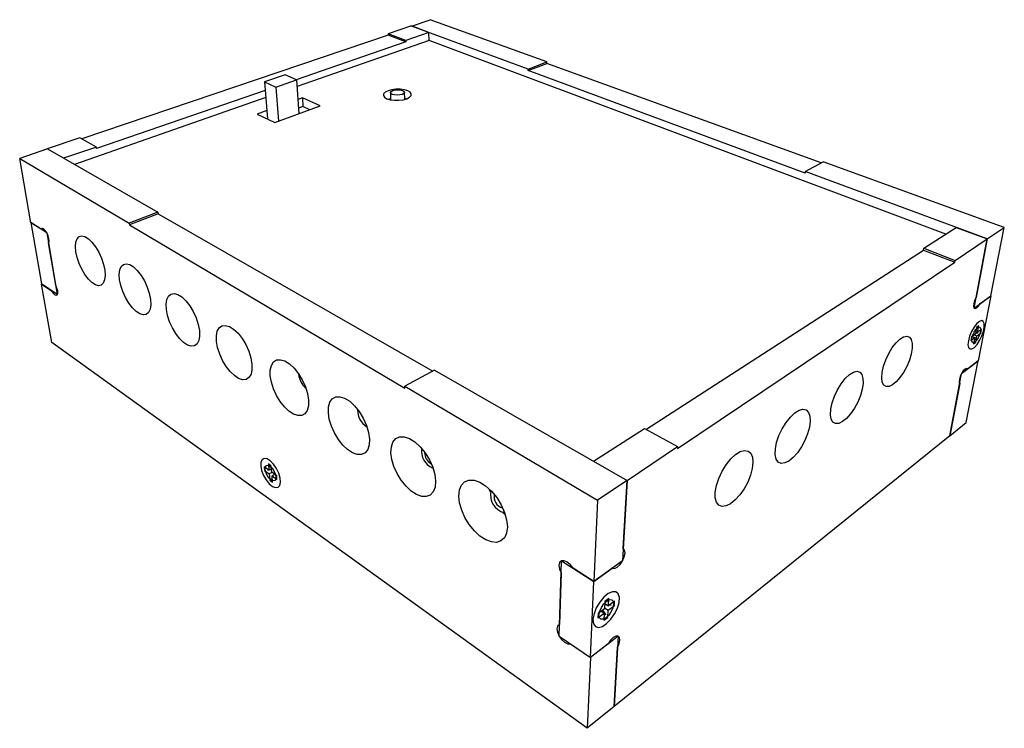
# Model space of a CAD drawing. Extents: x 331 to 456, y 239 to 329.
import ezdxf

# ---------------------------------------------------------------- set-up
doc = ezdxf.new("R2010")
doc.units = 0
doc.layers.get('0').update_dxf_attribs({"linetype": 'CONTINUOUS'})

msp = doc.modelspace()

# ---------------------------------------------------------------- linework, layer by layer
at = {"color": 7, "linetype": 'CONTINUOUS'}
for p, q in [((380.26, 328.43), (382.63, 329.23)), ((397.42, 323.88), (382.63, 329.23)), ((380.23, 328.44), (377.29, 327.45)), ((382.45, 327.62), (379.51, 326.6)), ((382.45, 327.62), (380.23, 328.44)), ((395.04, 322.96), (380.26, 328.43)), ((382.47, 326.58), (382.45, 327.62)), ((377.3, 327.26), (338.38, 314.08)), ((379.51, 326.42), (365.6, 321.61)), ((382.47, 326.58), (365.72, 320.73)), ((379.51, 326.6), (377.29, 327.45)), ((377.29, 327.45), (377.3, 327.26)), ((379.51, 326.42), (377.3, 327.26)), ((379.51, 326.6), (379.51, 326.42)), ((448.07, 301.99), (382.47, 326.58)), ((395.04, 322.96), (397.42, 323.88)), ((397.41, 323.69), (397.42, 323.88)), ((395.04, 322.77), (397.41, 323.69)), ((395.04, 322.77), (395.04, 322.96)), ((430.21, 309.72), (395.04, 322.77)), ((432.28, 311.04), (397.41, 323.69)), ((364.21, 322.21), (361.58, 321.32)), ((361.58, 321.32), (363.03, 320.67)), ((361.58, 321.32), (361.96, 316.63)), ((363.03, 320.67), (365.66, 321.58)), ((365.66, 321.58), (364.21, 322.21)), ((365.66, 321.58), (365.96, 317.29)), ((361.66, 320.25), (340.27, 312.86)), ((363.03, 320.67), (363.36, 316.35)), ((361.74, 319.34), (337.44, 310.85)), ((366.39, 319.29), (365.84, 319.09)), ((368.67, 318.28), (366.39, 319.29)), ((366.39, 319.29), (366.46, 318.19)), ((377.58, 319.18), (377.39, 319.13)), ((377.58, 319.16), (377.53, 319.17)), ((377.57, 319.98), (377.58, 319.07)), ((379.41, 319.13), (379.35, 320.02)), ((379.56, 319.18), (379.4, 319.22)), ((361.87, 317.68), (360.65, 317.24)), ((362.91, 316.18), (368.67, 318.28)), ((366.46, 318.19), (365.91, 317.99)), ((367.34, 317.79), (366.46, 318.19)), ((360.65, 317.24), (362.91, 316.18)), ((338.14, 314.22), (334, 312.82)), ((340.24, 313.06), (338.14, 314.22)), ((334.02, 312.81), (330.5, 311.62)), ((334, 312.82), (334, 312.8)), ((336.08, 311.63), (334, 312.82)), ((334.02, 312.81), (348.06, 304.79)), ((340.24, 313.06), (336.08, 311.63)), ((340.27, 312.86), (340.24, 313.06)), ((331.92, 303.45), (330.5, 311.62)), ((330.5, 311.62), (344.42, 303.38)), ((430.23, 309.94), (432.53, 311.17)), ((455.51, 302.84), (432.53, 311.17)), ((430.23, 309.94), (430.21, 309.72)), ((453.34, 301.38), (430.23, 309.94)), ((348.06, 304.79), (344.42, 303.38)), ((348.08, 304.57), (344.45, 303.16)), ((348.06, 304.79), (348.08, 304.57)), ((348.08, 304.57), (382.95, 284.59)), ((331.92, 303.47), (331.9, 303.46)), ((333.93, 302.17), (331.9, 303.46)), ((331.9, 303.46), (333.26, 295.67)), ((333.21, 302.63), (331.92, 303.45)), ((333.41, 302.71), (333.21, 302.63)), ((344.42, 303.38), (344.45, 303.16)), ((344.45, 303.16), (379.4, 282.43)), ((445.29, 300.2), (449.39, 302.84)), ((449.39, 302.84), (453.34, 301.38)), ((453.34, 301.38), (455.51, 302.84)), ((453.82, 294.16), (455.51, 302.84)), ((333.93, 302.17), (335.26, 294.31)), ((333.94, 302.17), (333.93, 302.17)), ((449.28, 298.66), (453.34, 301.38)), ((451.67, 292.61), (453.34, 301.38)), ((453.34, 301.38), (451.93, 293.96)), ((335.07, 295.5), (334.16, 300.9)), ((445.25, 299.97), (445.29, 300.2)), ((445.29, 300.2), (449.28, 298.66)), ((410.01, 277.2), (445.25, 299.97)), ((445.25, 299.97), (449.24, 298.43)), ((414.02, 274.76), (449.24, 298.43)), ((449.24, 298.43), (449.28, 298.66)), ((335.26, 294.31), (333.26, 295.67)), ((334.57, 288.22), (333.28, 295.66)), ((333.28, 295.66), (334.54, 294.8)), ((335.26, 294.31), (335.3, 294.32)), ((451.67, 292.61), (453.82, 294.16)), ((453.82, 294.16), (452.21, 285.91)), ((452.46, 293.18), (453.82, 294.16)), ((452, 290.13), (451.85, 289.33)), ((452.29, 290.34), (452, 290.13)), ((452.13, 289.54), (452.29, 290.34)), ((451.37, 288.97), (451.28, 288.49)), ((451.28, 288.49), (451.76, 288.85)), ((451.85, 289.33), (451.37, 288.97)), ((451.44, 288.98), (451.76, 288.85)), ((451.76, 288.85), (451.6, 288.05)), ((451.69, 289.21), (452.04, 289.06)), ((451.88, 289.48), (452.2, 289.45)), ((451.89, 288.27), (452.04, 289.06)), ((451.91, 289.63), (452.13, 289.54)), ((452.04, 289.06), (452.52, 289.42)), ((452.61, 289.89), (452.13, 289.54)), ((452.52, 289.42), (452.61, 289.89)), ((402.55, 239.23), (334.57, 288.22)), ((451.6, 288.05), (451.89, 288.27)), ((450.1, 284.29), (452.21, 285.91)), ((450.67, 278.07), (452.21, 285.91)), ((452.21, 285.91), (450.87, 284.89)), ((383.17, 284.71), (379.39, 282.68)), ((383.17, 284.71), (407.63, 270.72)), ((448.6, 276.39), (450.1, 284.29)), ((450.74, 284.95), (450.87, 284.89)), ((379.4, 282.43), (379.39, 282.68)), ((379.39, 282.68), (403.87, 268.2)), ((449.86, 283.03), (448.6, 276.39)), ((448.6, 276.39), (450.67, 278.07)), ((403.37, 273.16), (409.81, 277.31)), ((448.6, 276.39), (405.98, 242)), ((409.81, 277.31), (414.04, 275.02)), ((407.63, 270.72), (414.04, 275.02)), ((414.04, 275.02), (414.02, 274.76)), ((362.45, 272.54), (362.08, 272.8)), ((362.08, 272.8), (362.15, 272.01)), ((362.51, 271.75), (362.45, 272.54)), ((403.37, 273.16), (407.63, 270.72)), ((362.15, 272.01), (361.55, 272.44)), ((361.55, 272.44), (361.59, 271.97)), ((361.59, 271.97), (362.19, 271.54)), ((362.12, 272.03), (361.98, 272.01)), ((362.48, 272.18), (362.15, 272.01)), ((362.54, 271.73), (362.19, 271.54)), ((362.19, 271.54), (362.26, 270.75)), ((362.49, 272.06), (362.21, 272.04)), ((363.13, 271.31), (362.51, 271.75)), ((362.9, 271.47), (362.55, 271.28)), ((362.62, 270.5), (362.55, 271.28)), ((362.55, 271.28), (363.17, 270.85)), ((362.84, 271.52), (362.73, 271.38)), ((363.17, 270.85), (363.13, 271.31)), ((362.26, 270.75), (362.62, 270.5)), ((362.57, 271.16), (362.5, 271.07)), ((407.63, 270.72), (403.87, 268.2)), ((407.63, 270.72), (407.04, 260.5)), ((407.13, 262.05), (407.63, 270.72)), ((390.16, 269.53), (390.34, 269.42)), ((390.26, 269.23), (390.16, 269.53)), ((403.87, 268.2), (403.4, 257.87)), ((398.98, 250.94), (399.28, 260.5)), ((399.28, 260.5), (403.4, 257.87)), ((407.04, 260.5), (403.4, 257.87)), ((399.23, 258.96), (399.03, 252.4)), ((403.4, 257.87), (400.77, 259.55)), ((403.4, 257.87), (405.73, 259.55)), ((402.96, 248.24), (403.4, 257.87)), ((404.81, 255.35), (404.76, 254.42)), ((404.79, 255.06), (405.24, 254.77)), ((405.29, 255.71), (404.81, 255.35)), ((405.24, 254.77), (405.29, 255.71)), ((406.04, 255.37), (405.24, 254.77)), ((406.01, 254.82), (406.04, 255.37)), ((403.91, 253.26), (404.73, 253.87)), ((403.94, 253.81), (403.91, 253.26)), ((404.76, 254.42), (403.94, 253.81)), ((404.35, 254.12), (404.73, 253.87)), ((404.5, 254.23), (404.92, 253.64)), ((404.73, 253.87), (404.68, 252.95)), ((404.76, 254.51), (405.21, 254.22)), ((404.79, 254.97), (404.96, 254.95)), ((405.16, 253.3), (405.21, 254.22)), ((405.21, 254.22), (406.01, 254.82)), ((405.4, 254.9), (405.61, 254.87)), ((404.68, 252.95), (405.16, 253.3)), ((398.98, 250.94), (402.96, 248.24)), ((406.49, 250.94), (402.96, 248.24)), ((406.49, 250.94), (405.98, 242)), ((400.42, 249.97), (402.96, 248.24)), ((405.21, 249.97), (402.96, 248.24)), ((405.98, 242), (406.41, 249.5)), ((402.96, 248.24), (402.55, 239.23)), ((405.98, 242), (402.55, 239.23))]:
    msp.add_line(p, q, dxfattribs=at)
for points in [[(379.65, 319.2), (380, 319.38), (380.2, 319.59), (380.22, 319.81), (380.08, 320.02), (379.77, 320.19), (379.34, 320.32), (378.82, 320.39), (378.27, 320.39), (377.74, 320.32), (377.27, 320.19), (376.92, 320.02), (376.71, 319.81), (376.68, 319.59), (376.82, 319.38), (377.12, 319.2), (377.55, 319.07), (378.08, 319), (378.64, 319), (379.18, 319.07), (379.65, 319.2)], [(377.8, 319.75), (377.62, 319.86), (377.57, 320), (377.66, 320.13), (377.87, 320.24), (378.17, 320.32), (378.51, 320.34), (378.85, 320.32), (379.12, 320.24), (379.3, 320.13), (379.35, 320), (379.27, 319.86), (379.06, 319.75), (378.76, 319.67), (378.41, 319.65), (378.08, 319.67), (377.8, 319.75)], [(334.16, 300.9), (334.23, 301.11), (334.21, 301.43), (334.12, 301.79), (333.95, 302.15), (333.75, 302.46), (333.53, 302.65), (333.34, 302.71), (333.21, 302.63)], [(337.64, 299.75), (337.58, 300.42), (337.63, 300.98), (337.78, 301.41), (338.04, 301.68), (338.37, 301.77), (338.78, 301.68), (339.22, 301.4), (339.68, 300.96), (340.13, 300.38), (340.53, 299.69), (340.88, 298.93), (341.14, 298.16), (341.3, 297.42), (341.35, 296.74), (341.29, 296.18), (341.12, 295.77), (340.86, 295.52), (340.52, 295.45), (340.11, 295.56), (339.68, 295.85), (339.23, 296.29), (338.79, 296.86), (338.39, 297.54), (338.06, 298.27), (337.8, 299.02), (337.64, 299.75)], [(343.19, 296.21), (343.14, 296.89), (343.21, 297.46), (343.39, 297.89), (343.67, 298.16), (344.04, 298.24), (344.47, 298.13), (344.95, 297.84), (345.43, 297.37), (345.91, 296.76), (346.33, 296.05), (346.69, 295.27), (346.95, 294.48), (347.1, 293.71), (347.14, 293.03), (347.06, 292.46), (346.87, 292.04), (346.58, 291.8), (346.2, 291.74), (345.77, 291.87), (345.3, 292.17), (344.82, 292.64), (344.37, 293.23), (343.95, 293.93), (343.61, 294.69), (343.35, 295.46), (343.19, 296.21)], [(334.54, 294.8), (334.74, 294.5), (334.95, 294.3), (335.14, 294.23), (335.28, 294.3), (335.34, 294.49), (335.33, 294.79), (335.23, 295.15), (335.07, 295.5)], [(349.13, 292.42), (349.09, 293.12), (349.18, 293.7), (349.39, 294.13), (349.7, 294.39), (350.1, 294.46), (350.57, 294.34), (351.08, 294.02), (351.6, 293.53), (352.1, 292.9), (352.54, 292.15), (352.91, 291.35), (353.17, 290.53), (353.32, 289.75), (353.34, 289.05), (353.24, 288.47), (353.02, 288.05), (352.69, 287.82), (352.28, 287.77), (351.81, 287.91), (351.31, 288.24), (350.81, 288.73), (350.33, 289.36), (349.9, 290.08), (349.54, 290.86), (349.28, 291.66), (349.13, 292.42)], [(451.93, 293.96), (451.75, 293.56), (451.64, 293.17), (451.61, 292.83), (451.67, 292.61), (451.82, 292.54), (452.02, 292.62), (452.24, 292.85), (452.46, 293.18)], [(355.49, 288.36), (355.47, 289.07), (355.58, 289.66), (355.82, 290.1), (356.17, 290.35), (356.61, 290.41), (357.12, 290.27), (357.66, 289.93), (358.22, 289.41), (358.74, 288.74), (359.21, 287.97), (359.58, 287.14), (359.85, 286.29), (359.99, 285.49), (359.99, 284.78), (359.87, 284.2), (359.61, 283.78), (359.25, 283.55), (358.8, 283.51), (358.3, 283.68), (357.76, 284.03), (357.22, 284.55), (356.71, 285.2), (356.26, 285.95), (355.9, 286.76), (355.63, 287.58), (355.49, 288.36)], [(450.95, 288.45), (450.9, 287.95), (450.96, 287.59), (451.14, 287.41), (451.39, 287.41), (451.71, 287.61), (452.05, 287.98), (452.38, 288.48), (452.66, 289.06), (452.86, 289.65), (452.97, 290.19), (452.97, 290.63), (452.85, 290.91), (452.64, 291.01), (452.35, 290.91), (452.01, 290.63), (451.67, 290.19), (451.35, 289.63), (451.1, 289.03), (450.95, 288.45)], [(451.39, 288.79), (451.5, 289.17), (451.68, 289.56), (451.9, 289.89), (452.12, 290.11), (452.32, 290.2), (452.46, 290.13), (452.52, 289.92), (452.49, 289.6), (452.38, 289.22), (452.21, 288.84), (451.99, 288.51), (451.77, 288.28), (451.57, 288.19), (451.43, 288.26), (451.37, 288.47), (451.39, 288.79)], [(440.01, 284.44), (440.18, 285.22), (440.47, 286.04), (440.85, 286.84), (441.29, 287.58), (441.78, 288.2), (442.27, 288.67), (442.73, 288.95), (443.14, 289.04), (443.47, 288.92), (443.7, 288.61), (443.82, 288.12), (443.81, 287.5), (443.69, 286.77), (443.46, 285.99), (443.13, 285.2), (442.73, 284.44), (442.27, 283.77), (441.79, 283.22), (441.32, 282.84), (440.88, 282.63), (440.5, 282.63), (440.21, 282.82), (440.02, 283.2), (439.95, 283.76), (440.01, 284.44)], [(362.32, 284), (362.32, 284.73), (362.46, 285.32), (362.73, 285.76), (363.12, 286.01), (363.61, 286.05), (364.16, 285.89), (364.75, 285.52), (365.34, 284.97), (365.9, 284.27), (366.38, 283.47), (366.77, 282.61), (367.04, 281.74), (367.17, 280.91), (367.15, 280.18), (367, 279.6), (366.71, 279.18), (366.31, 278.96), (365.81, 278.94), (365.26, 279.13), (364.68, 279.5), (364.11, 280.05), (363.57, 280.73), (363.1, 281.52), (362.72, 282.35), (362.46, 283.2), (362.32, 284)], [(433.49, 279.76), (433.66, 280.56), (433.95, 281.4), (434.34, 282.24), (434.81, 283), (435.32, 283.66), (435.85, 284.16), (436.35, 284.47), (436.8, 284.57), (437.17, 284.47), (437.43, 284.16), (437.57, 283.67), (437.58, 283.04), (437.47, 282.29), (437.24, 281.49), (436.9, 280.67), (436.48, 279.88), (436, 279.18), (435.49, 278.6), (434.99, 278.19), (434.51, 277.96), (434.09, 277.94), (433.76, 278.12), (433.54, 278.51), (433.45, 279.06), (433.49, 279.76)], [(450.87, 284.89), (450.73, 284.95), (450.54, 284.86), (450.31, 284.63), (450.1, 284.29), (449.92, 283.91), (449.81, 283.54), (449.79, 283.23), (449.86, 283.03)], [(369.69, 279.31), (369.71, 280.04), (369.88, 280.65), (370.19, 281.08), (370.62, 281.32), (371.16, 281.35), (371.76, 281.16), (372.4, 280.76), (373.03, 280.18), (373.62, 279.45), (374.13, 278.61), (374.53, 277.71), (374.8, 276.81), (374.92, 275.97), (374.88, 275.23), (374.69, 274.63), (374.36, 274.22), (373.91, 274.01), (373.37, 274.01), (372.77, 274.22), (372.14, 274.63), (371.53, 275.21), (370.96, 275.93), (370.47, 276.74), (370.08, 277.61), (369.81, 278.48), (369.69, 279.31)], [(426.45, 274.71), (426.61, 275.53), (426.9, 276.4), (427.31, 277.26), (427.8, 278.07), (428.35, 278.75), (428.91, 279.29), (429.46, 279.62), (429.95, 279.75), (430.36, 279.66), (430.66, 279.36), (430.83, 278.87), (430.87, 278.22), (430.77, 277.46), (430.54, 276.63), (430.19, 275.78), (429.75, 274.97), (429.25, 274.23), (428.7, 273.62), (428.15, 273.18), (427.63, 272.93), (427.17, 272.88), (426.8, 273.05), (426.55, 273.43), (426.43, 273.99), (426.45, 274.71)], [(377.64, 274.23), (377.69, 274.98), (377.89, 275.59), (378.25, 276.02), (378.73, 276.25), (379.32, 276.26), (379.98, 276.04), (380.67, 275.61), (381.35, 274.99), (381.98, 274.22), (382.52, 273.34), (382.94, 272.41), (383.2, 271.48), (383.31, 270.62), (383.24, 269.86), (383.01, 269.26), (382.63, 268.85), (382.13, 268.66), (381.54, 268.68), (380.88, 268.92), (380.2, 269.36), (379.55, 269.98), (378.94, 270.73), (378.42, 271.58), (378.02, 272.48), (377.75, 273.38), (377.64, 274.23)], [(418.82, 269.23), (418.97, 270.07), (419.27, 270.97), (419.69, 271.87), (420.21, 272.71), (420.79, 273.44), (421.4, 274.01), (421.99, 274.38), (422.53, 274.53), (422.99, 274.45), (423.33, 274.16), (423.54, 273.67), (423.6, 273.02), (423.51, 272.24), (423.29, 271.38), (422.93, 270.51), (422.47, 269.65), (421.94, 268.88), (421.35, 268.24), (420.76, 267.76), (420.19, 267.47), (419.69, 267.41), (419.27, 267.56), (418.98, 267.94), (418.82, 268.5), (418.82, 269.23)], [(361.1, 272.54), (361.22, 271.96), (361.45, 271.35), (361.79, 270.78), (362.18, 270.29), (362.6, 269.95), (362.99, 269.8), (363.31, 269.84), (363.53, 270.07), (363.63, 270.48), (363.58, 271.02), (363.41, 271.63), (363.11, 272.24), (362.74, 272.78), (362.32, 273.2), (361.91, 273.45), (361.55, 273.5), (361.27, 273.35), (361.12, 273.02), (361.1, 272.54)], [(361.68, 272.12), (361.7, 272.42), (361.82, 272.6), (362.02, 272.64), (362.27, 272.52), (362.54, 272.27), (362.78, 271.93), (362.95, 271.54), (363.03, 271.17), (363.01, 270.87), (362.89, 270.69), (362.69, 270.65), (362.43, 270.77), (362.17, 271.02), (361.94, 271.36), (361.76, 271.75), (361.68, 272.12)], [(386.26, 268.73), (386.34, 269.5), (386.58, 270.11), (386.99, 270.54), (387.54, 270.75), (388.19, 270.74), (388.91, 270.49), (389.66, 270.02), (390.4, 269.36), (391.07, 268.55), (391.64, 267.63), (392.07, 266.66), (392.33, 265.7), (392.42, 264.8), (392.32, 264.03), (392.05, 263.43), (391.61, 263.03), (391.05, 262.85), (390.39, 262.9), (389.67, 263.17), (388.94, 263.65), (388.23, 264.31), (387.59, 265.11), (387.04, 266), (386.62, 266.93), (386.36, 267.86), (386.26, 268.73)], [(392.07, 266.42), (391.86, 266.63), (391.84, 266.65)], [(405.73, 259.55), (406.02, 259.53), (406.37, 259.71), (406.73, 260.05), (407.04, 260.5), (407.26, 261), (407.36, 261.47), (407.31, 261.84), (407.13, 262.05)], [(400.77, 259.55), (400.43, 260.01), (400.03, 260.35), (399.63, 260.52), (399.28, 260.5), (399.04, 260.29), (398.95, 259.92), (399.02, 259.46), (399.23, 258.96)], [(403.29, 253.07), (403.36, 252.51), (403.6, 252.16), (403.99, 252.04), (404.48, 252.17), (405.02, 252.53), (405.56, 253.08), (406.03, 253.76), (406.39, 254.5), (406.6, 255.22), (406.64, 255.85), (406.5, 256.32), (406.19, 256.57), (405.75, 256.58), (405.22, 256.35), (404.67, 255.89), (404.14, 255.26), (403.71, 254.52), (403.42, 253.76), (403.29, 253.07)], [(405.91, 255.01), (405.81, 254.55), (405.6, 254.06), (405.29, 253.61), (404.93, 253.26), (404.58, 253.08), (404.29, 253.08), (404.1, 253.28), (404.05, 253.63), (404.14, 254.09), (404.36, 254.59), (404.68, 255.04), (405.04, 255.39), (405.39, 255.57), (405.68, 255.56), (405.86, 255.36), (405.91, 255.01)], [(399.03, 252.4), (398.8, 252.21), (398.71, 251.87), (398.78, 251.43), (398.98, 250.94), (399.3, 250.5), (399.69, 250.16), (400.08, 249.97), (400.42, 249.97)], [(406.41, 249.5), (406.62, 249.98), (406.71, 250.42), (406.67, 250.76), (406.49, 250.94), (406.21, 250.94), (405.87, 250.76), (405.52, 250.42), (405.21, 249.97)]]:
    msp.add_lwpolyline(points, dxfattribs=at)
for centre, radius, start, end in [((368.66, 284.48), 2.76, 186.5547, 227.3041), ((375.89, 279.62), 2.48, 178.8298, 237.7408), ((383.88, 274.46), 2.38, 171.7754, 246.7083), ((383.5, 274.25), 1.59, 180.5732, 239.711), ((392.56, 268.86), 2.29, 166.9231, 256.4671), ((392.18, 268.63), 1.45, 168.6903, 254.3835)]:
    msp.add_arc(centre, radius, start, end, dxfattribs=at)

doc.saveas('drawing.dxf')
